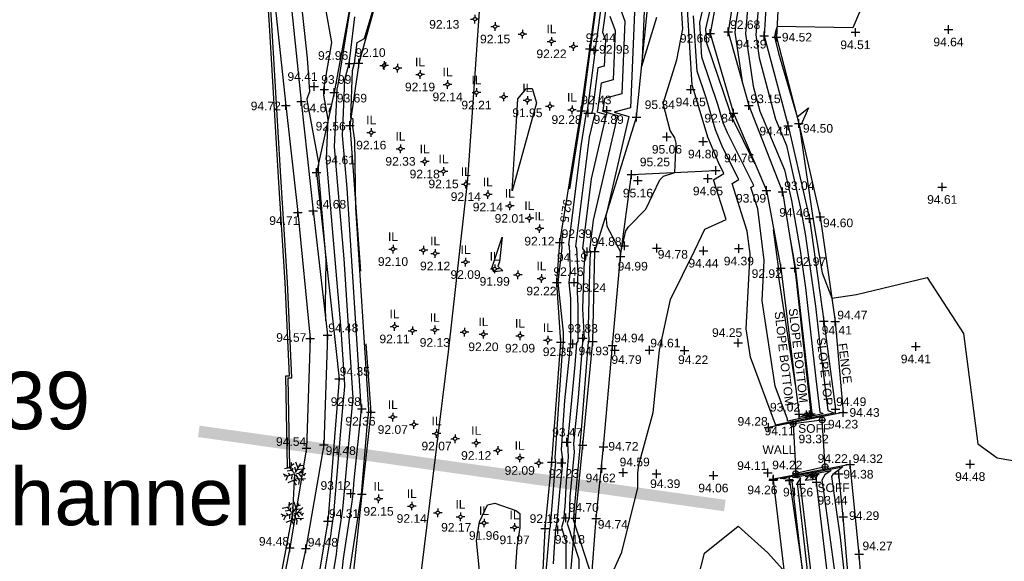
# Model space of a CAD drawing. Header units: metres. Extents: x 610185 to 614128, y 655663 to 660921.
# Tile 69 of 94: x 612848 to 612933, y 658217 to 658264. Entities that reach past the tile are written whole.
import ezdxf
from ezdxf.enums import TextEntityAlignment as Align

# ---------------------------------------------------------------- set-up
doc = ezdxf.new("R2010")
doc.units = ezdxf.units.M
doc.header["$MEASUREMENT"] = 0
doc.linetypes.add('DASHED', pattern=[19.05, 12.7, -6.35])
for name, color, linetype in [('143564.193', 7, 'Continuous'), ('3D_FENCE_ELEVATION', 7, 'Continuous'), ('3D_FENCE_LINE', 7, 'FENCELINE1'), ('3D_FENCE_SYMBOL', 7, 'Continuous'), ('CENTRE_LINE', 5, 'Continuous'), ('CONTOUR_ELEVATION', 56, 'Continuous'), ('CONTOUR_MJR', 34, 'Continuous'), ('CONTOUR_MJR_LABELS', 56, 'Continuous'), ('CONTOUR_MNR', 53, 'Continuous'), ('CONTOUR_SYMBOL', 56, 'Continuous'), ('DITCH_LINE', 34, 'Continuous'), ('DITCH_SYMBOL', 34, 'Continuous'), ('FOOTPATH_ELEVATION', 15, 'Continuous'), ('FOOTPATH_LINE', 15, 'Continuous'), ('FOOTPATH_SYMBOL', 15, 'Continuous'), ('HEDGE_LINE', 93, 'Continuous'), ('HEDGE_SYMBOL', 93, 'Continuous'), ('INVERT_LEVEL_CODE', 132, 'Continuous'), ('INVERT_LEVEL_ELEVATION', 132, 'Continuous'), ('INVERT_LEVEL_SYMBOL', 132, 'Continuous'), ('SECTION_LINE_TEXT', 7, 'Continuous'), ('SLOPE_BOTTOM_ELEVATION', 30, 'Continuous'), ('SLOPE_BOTTOM_LINE', 30, 'DASHED'), ('SLOPE_BOTTOM_SYMBOL', 30, 'Continuous'), ('SLOPE_TOP_ELEVATION', 40, 'Continuous'), ('SLOPE_TOP_LINE', 40, 'Continuous'), ('SLOPE_TOP_SYMBOL', 40, 'Continuous'), ('SOFFIT_CODE', 252, 'Continuous'), ('SOFFIT_ELEVATION', 252, 'Continuous'), ('SOFFIT_SYMBOL', 252, 'Continuous'), ('TEXTS', 7, 'Continuous'), ('TOP_OF_WALL_ELEVATION', 211, 'Continuous'), ('WALL_LINE', 7, 'Continuous'), ('WALL_TOP_LINE', 7, 'Continuous'), ('WALL_TOP_SYMBOL', 211, 'Continuous')]:
    doc.layers.add(name, color=color, linetype=linetype)
doc.styles.add('REGULAR', font='swissl.ttf')
doc.linetypes.add('FENCELINE1', pattern='A,6.35,-2.54,[133,ltypeshp.shx,S=2.54,R=0,X=-2.54,Y=0],-2.54,25.4', length=36.83)

# ---------------------------------------------------------------- blocks, each defined once
blk = doc.blocks.new('S061')
at = {"color": 0, "linetype": 'Continuous'}
for p, q in [((-0.5, 0), (0.5, 0)), ((0, -0.5), (0, 0.5))]:
    blk.add_line(p, q, dxfattribs=at)
blk = doc.blocks.new('092')
at = {"color": 0, "linetype": 'Continuous'}
for p, q in [((-0.17, 0.18), (-0.15, 0.48)), ((-0.16, 0.35), (-0.04, 0.44)), ((0.03, 0.05), (0.26, 0.43)), ((0.14, 0.24), (0.04, 0.5)), ((-0.23, 0.25), (-0.46, 0.21)), ((-0.13, 0.13), (-0.34, 0.1)), ((-0.2, -0.08), (-0.28, 0.01)), ((-0.04, 0.03), (-0.26, 0.29)), ((-0.1, 0.1), (-0.09, 0.24)), ((0.05, 0.08), (-0.01, 0.28)), ((0.06, 0), (0.37, 0.07)), ((0.1, 0.17), (0.33, 0.2)), ((0.14, 0.02), (0.28, -0.16)), ((0.2, 0.33), (0.34, 0.37)), ((0.2, 0.04), (0.43, 0.25)), ((0.28, 0.05), (0.42, -0.1)), ((0.37, -0.05), (0.47, 0.01)), ((-0.32, -0.12), (-0.5, -0.03)), ((-0.4, -0.08), (-0.46, -0.13)), ((-0.32, -0.12), (-0.4, -0.3)), ((-0.05, -0.02), (-0.32, -0.12)), ((-0.04, -0.29), (-0.31, -0.4)), ((-0.14, -0.06), (-0.15, -0.24)), ((-0.01, -0.06), (-0.05, -0.36)), ((-0.05, -0.36), (0.05, -0.5)), ((-0.03, -0.21), (0.06, -0.33)), ((0.04, -0.05), (0.18, -0.3)), ((0.09, -0.14), (0.08, -0.25)), ((0.14, -0.23), (0.46, -0.21)), ((0.18, -0.3), (0.16, -0.48)), ((0.31, -0.22), (0.36, -0.3))]:
    blk.add_line(p, q, dxfattribs=at)
blk = doc.blocks.new('S066')
at = {"color": 0, "linetype": 'Continuous'}
for p, q in [((-0.5, 0), (-0.19, 0)), ((-0.19, 0), (-0.18, 0.06)), ((-0.17, -0.08), (-0.19, 0)), ((-0.18, 0.06), (-0.16, 0.1)), ((-0.16, 0.1), (-0.13, 0.13)), ((-0.13, 0.13), (-0.1, 0.16)), ((-0.1, 0.16), (-0.06, 0.18)), ((-0.06, 0.18), (0, 0.19)), ((0, 0.5), (0, 0.19)), ((0, 0.19), (0.06, 0.18)), ((0.06, 0.18), (0.1, 0.16)), ((0.1, 0.16), (0.13, 0.13)), ((0.13, 0.13), (0.16, 0.1)), ((0.16, 0.1), (0.18, 0.06)), ((0.18, 0.06), (0.19, 0)), ((0.19, 0), (0.18, -0.04)), ((0.5, 0), (0.19, 0)), ((-0.16, -0.1), (-0.17, -0.08)), ((-0.13, -0.13), (-0.16, -0.1)), ((-0.1, -0.16), (-0.13, -0.13)), ((-0.06, -0.18), (-0.1, -0.16)), ((-0.02, -0.19), (-0.06, -0.18)), ((0, -0.19), (-0.02, -0.19)), ((0.06, -0.18), (0, -0.19)), ((0, -0.5), (0, -0.19)), ((0.1, -0.16), (0.06, -0.18)), ((0.13, -0.13), (0.1, -0.16)), ((0.16, -0.1), (0.13, -0.13)), ((0.18, -0.04), (0.16, -0.1))]:
    blk.add_line(p, q, dxfattribs=at)
blk = doc.blocks.new('042')
at = {"color": 0, "linetype": 'Continuous'}
for p, q in [((-0.5, 0), (-0.48, 0.13)), ((-0.48, -0.13), (-0.5, 0)), ((-0.5, 0), (0.5, 0)), ((-0.48, 0.13), (-0.43, 0.25)), ((-0.43, 0.25), (-0.35, 0.35)), ((-0.35, 0.35), (-0.25, 0.43)), ((-0.25, 0.43), (-0.13, 0.48)), ((-0.13, 0.48), (0, 0.5)), ((0, 0.5), (0.13, 0.48)), ((0, -0.5), (0, 0.5)), ((0.13, 0.48), (0.25, 0.43)), ((0.25, 0.43), (0.35, 0.35)), ((0.35, 0.35), (0.43, 0.25)), ((0.43, 0.25), (0.48, 0.13)), ((0.48, 0.13), (0.5, 0)), ((0.5, 0), (0.48, -0.13)), ((-0.43, -0.25), (-0.48, -0.13)), ((-0.35, -0.35), (-0.43, -0.25)), ((-0.25, -0.43), (-0.35, -0.35)), ((-0.13, -0.48), (-0.25, -0.43)), ((0, -0.5), (-0.13, -0.48)), ((0.13, -0.48), (0, -0.5)), ((0.25, -0.43), (0.13, -0.48)), ((0.35, -0.35), (0.25, -0.43)), ((0.43, -0.25), (0.35, -0.35)), ((0.48, -0.13), (0.43, -0.25))]:
    blk.add_line(p, q, dxfattribs=at)
blk = doc.blocks.new('065')
at = {"color": 0, "linetype": 'Continuous'}
for p, q in [((-0.5, 0), (0.5, 0)), ((-0.35, -0.35), (0.35, 0.35)), ((-0.35, 0.35), (0.35, -0.35)), ((0, -0.5), (0, 0.5))]:
    blk.add_line(p, q, dxfattribs=at)

msp = doc.modelspace()

# ---------------------------------------------------------------- linework, layer by layer
at = {"layer": '143564.193'}
msp.add_lwpolyline([(612908.775, 658221.588, 1, 1, 0), (612863.095, 658228.038, 0, 0, 0)], format="xyseb", dxfattribs=at)
at = {"layer": '3D_FENCE_LINE'}
msp.add_line((612896.744, 658209.681, 94.655), (612897.607, 658220.462, 94.741), dxfattribs=at)
for points in [[(612922.492, 658294.784, 94.855), (612917.874, 658285.792, 94.575), (612913.821, 658273.244, 94.281), (612913.263, 658262.296, 94.52), (612915.213, 658254.8, 94.498), (612917.053, 658246.679, 94.6), (612918.358, 658237.59, 94.471), (612919.045, 658229.667, 94.427), (612912.567, 658228.373, 94.283)], [(612897.607, 658220.462, 94.741), (612898.234, 658226.691, 94.715), (612899.032, 658235.491, 94.943), (612899.706, 658243.244, 94.987), (612900.683, 658250.362, 95.248), (612908.005, 658250.709, 94.764)], [(612925.821, 658158.312, 93.851), (612924.935, 658169.051, 93.977), (612923.794, 658179.086, 94.036), (612922.914, 658189.049, 93.991), (612922.186, 658198.593, 94.04), (612921.143, 658208.361, 94.078), (612920.434, 658217.369, 94.269), (612919.665, 658225.149, 94.317), (612913.01, 658223.883, 94.261), (612912.977, 658223.8, 94.171), (612914.316, 658212.625, 94.008), (612915.48, 658203.54, 94.004), (612915.515, 658203.511, 93.977), (612916.748, 658194.08, 93.913), (612917.865, 658183.803, 93.864), (612918.816, 658173.956, 93.774), (612919.803, 658164.643, 93.683)]]:
    msp.add_polyline3d(points, dxfattribs=at)
at = {"layer": 'CENTRE_LINE', "color": 1, "flags": 128}
msp.add_lwpolyline([(612870.703, 657998.032), (612865.44, 658014.101), (612862.343, 658031.001), (612861.866, 658043.856), (612862.581, 658063.137), (612864.257, 658093.239), (612867.593, 658123.47), (612874.755, 658168.622), (612879.521, 658192.188), (612884.775, 658234.939), (612886.443, 658249.935), (612887.634, 658267.074), (612888.587, 658290.878), (612893.829, 658307.065), (612900.522, 658323.375), (612904.096, 658331.944), (612906.479, 658346.941), (612906.24, 658357.652), (612901.952, 658370.031), (612885.008, 658392.348), (612860.228, 658413.771), (612839.499, 658430.91)], dxfattribs=at)
at = {"layer": 'CONTOUR_MJR'}
for points in [[(612898.033, 658268.427, 92.5), (612897.107, 658261.409, 92.5), (612897.087, 658261.27, 92.5), (612896.461, 658256.612, 92.5), (612896.37, 658255.904, 92.5), (612896.361, 658255.886, 92.5), (612895.284, 658249.12, 92.5)], [(612876.175, 658215.736, 92.5), (612877.218, 658222.545, 92.5), (612877.221, 658222.57, 92.5), (612877.725, 658228.429, 92.5), (612877.864, 658229.766, 92.5), (612877.845, 658229.903, 92.5), (612876.727, 658247.474, 92.5), (612876.657, 658253.322, 92.5), (612876.464, 658254.541, 92.5), (612876.493, 658255.139, 92.5), (612876.295, 658255.29, 92.5), (612876.443, 658259.407, 92.5), (612876.609, 658260.033, 92.5), (612876.836, 658261.818, 92.5), (612877.475, 658262.189, 92.5), (612878.658, 658266.167, 92.5)], [(612900.944, 658264.473, 95), (612900.588, 658256.16, 95), (612899.154, 658255.78, 95), (612900.436, 658255.397, 95), (612898.428, 658246.726, 95), (612898.527, 658245.858, 95), (612899.755, 658243.595, 95), (612900.183, 658245.468, 95), (612900.396, 658245.825, 95), (612901.916, 658247.358, 95), (612903.139, 658249.886, 95), (612903.439, 658250.216, 95), (612904.437, 658250.539, 95), (612904.555, 658253.08, 95), (612904.421, 658253.546, 95), (612904.031, 658254.197, 95), (612903.432, 658256.529, 95), (612904.609, 658260.331, 95), (612905.134, 658263.013, 95), (612904.991, 658265.281, 95)], [(612894.692, 658245.265, 92.5), (612894.582, 658244.401, 92.5), (612894.593, 658244.387, 92.5), (612894.61, 658243.986, 92.5), (612894.276, 658240.974, 92.5), (612894.736, 658236.667, 92.5), (612894.733, 658235.822, 92.5), (612894.731, 658235.763, 92.5), (612894.611, 658234.61, 92.5), (612894.026, 658225.722, 92.5), (612894.075, 658225.326, 92.5), (612893.97, 658224.446, 92.5), (612893.599, 658219.798, 92.5), (612893.55, 658219.545, 92.5), (612893.047, 658213.81, 92.5)]]:
    msp.add_polyline3d(points, dxfattribs=at)
at = {"layer": 'CONTOUR_MNR'}
for points in [[(612930.921, 658305.141, 93.5), (612930.923, 658305.137, 93.5), (612929.252, 658308.068, 93.5), (612925.974, 658307.537, 93.5), (612921.906, 658299.787, 93.5), (612920.55, 658297.179, 93.5), (612918.258, 658291.641, 93.5), (612916.497, 658287.924, 93.5), (612915.729, 658285.969, 93.5), (612914.002, 658279.902, 93.5), (612912.307, 658274.421, 93.5), (612911.695, 658271.717, 93.5), (612911.265, 658267.891, 93.5), (612910.753, 658264.763, 93.5), (612910.561, 658262.594, 93.5), (612911.232, 658258.041, 93.5), (612911.805, 658255.863, 93.5), (612913.956, 658250.768, 93.5), (612914.551, 658248.106, 93.5), (612915.309, 658243.754, 93.5), (612915.774, 658240.523, 93.5), (612916.671, 658232.589, 93.5), (612917.021, 658229.705, 93.5), (612917.293, 658229.598, 93.5)], [(612923.269, 658271.104, 94.5), (612919.886, 658263.1, 94.5), (612913.311, 658263.22, 94.5), (612913.178, 658262.776, 94.5), (612913.094, 658262.313, 94.5), (612913.448, 658260.893, 94.5), (612915.062, 658255.382, 94.5), (612916.047, 658256.145, 94.5), (612915.395, 658254.719, 94.5), (612915.244, 658254.664, 94.5), (612916.405, 658246.585, 94.5), (612917.223, 658241.812, 94.5), (612918.069, 658239.606, 94.5), (612920.218, 658239.924, 94.5), (612926.36, 658241.417, 94.5), (612929.491, 658236.553, 94.5), (612930.75, 658226.96, 94.5), (612932.429, 658225.746, 94.5), (612940.036, 658224.431, 94.5)], [(612911.391, 658251.301, 93), (612909.402, 658255.28, 93), (612909.312, 658255.495, 93), (612909.199, 658255.882, 93), (612907.203, 658261.787, 93), (612907.126, 658263.011, 93), (612908.553, 658269.15, 93)], [(612917.293, 658229.598, 93.5), (612917.302, 658229.567, 93.5), (612914.204, 658228.929, 93.5), (612914.216, 658229.09, 93.5), (612913.156, 658231.96, 93.5), (612912.011, 658239.383, 93.5), (612912.196, 658242.899, 93.5), (612911.627, 658247.363, 93.5), (612911.042, 658249.236, 93.5), (612911.303, 658249.39, 93.5), (612909.006, 658253.985, 93.5), (612908.637, 658254.863, 93.5), (612908.174, 658256.447, 93.5), (612906.782, 658260.564, 93.5), (612906.592, 658263.578, 93.5), (612907.689, 658268.298, 93.5)], [(612910.546, 658268.549, 93), (612909.727, 658263.54, 93), (612909.652, 658262.7, 93), (612910.279, 658258.454, 93), (612910.279, 658258.451, 93)], [(612898.407, 658267.905, 93), (612897.69, 658262.472, 93), (612897.524, 658261.353, 93), (612897.555, 658261.271, 93), (612897.543, 658260.989, 93), (612897.475, 658260.972, 93), (612896.822, 658255.907, 93), (612896.746, 658255.757, 93), (612896.281, 658252.837, 93), (612895.19, 658244.246, 93), (612895.25, 658244.168, 93), (612895.343, 658241.967, 93), (612895.234, 658240.982, 93), (612895.384, 658239.574, 93), (612895.371, 658235.935, 93), (612895.361, 658235.681, 93), (612894.846, 658230.715, 93), (612894.564, 658226.427, 93), (612894.665, 658225.608, 93), (612894.68, 658225.377, 93), (612894.647, 658225.028, 93), (612894.631, 658224.662, 93), (612894.403, 658222.744, 93), (612894.193, 658220.111, 93), (612894.074, 658219.496, 93), (612893.942, 658217.988, 93), (612893.863, 658216.521, 93)], [(612898.78, 658267.382, 93.5), (612898.272, 658263.536, 93.5), (612898.155, 658262.743, 93.5), (612898.402, 658262.071, 93.5), (612898.304, 658259.782, 93.5), (612897.755, 658259.637, 93.5), (612897.275, 658255.911, 93.5), (612897.189, 658255.74, 93.5), (612897.481, 658255.653, 93.5), (612897.006, 658253.602, 93.5), (612895.798, 658244.09, 93.5), (612895.907, 658243.949, 93.5), (612896.002, 658241.708, 93.5), (612895.978, 658241.407, 93.5), (612895.947, 658240.203, 93.5), (612896.02, 658238.876, 93.5), (612896.01, 658236.049, 93.5), (612896.003, 658235.886, 93.5), (612895.904, 658235.69, 93.5), (612895.756, 658233.805, 93.5), (612895.102, 658227.078, 93.5), (612895.184, 658225.798, 93.5), (612894.987, 658223.694, 93.5), (612894.889, 658221.491, 93.5), (612894.836, 658221.041, 93.5), (612894.787, 658220.424, 93.5), (612894.74, 658220.184, 93.5), (612894.588, 658219.695, 93.5), (612894.981, 658218.475, 93.5), (612894.982, 658213.69, 93.5)], [(612874.116, 658237.639, 94.5), (612874.117, 658237.64, 94.5), (612874.092, 658238.905, 94.5), (612874.15, 658242.951, 94.5), (612873.479, 658250.764, 94.5), (612873.507, 658251.384, 94.5), (612872.493, 658256.835, 94.5), (612872.495, 658256.961, 94.5), (612872.73, 658257.563, 94.5), (612872.522, 658260.456, 94.5), (612871.84, 658266.895, 94.5)], [(612873.972, 658210.836, 93.5), (612875.055, 658217.357, 93.5), (612875.137, 658218.221, 93.5), (612875.604, 658221.269, 93.5), (612875.671, 658221.872, 93.5), (612875.992, 658225.693, 93.5), (612876.508, 658230.982, 93.5), (612876.456, 658231.367, 93.5), (612875.714, 658243.021, 93.5), (612874.878, 658252.751, 93.5), (612875.071, 658257.023, 93.5), (612875.099, 658257.801, 93.5), (612875.192, 658258.154, 93.5), (612876.466, 658266.177, 93.5)], [(612899.416, 658265.523, 94.5), (612900.097, 658263.673, 94.5), (612899.827, 658257.367, 94.5), (612898.315, 658256.967, 94.5), (612898.179, 658255.918, 94.5), (612898.155, 658255.87, 94.5), (612899.451, 658255.482, 94.5), (612897.346, 658246.393, 94.5), (612897.014, 658243.779, 94.5), (612897.111, 658243.653, 94.5), (612897.063, 658243.041, 94.5), (612896.911, 658237.157, 94.5), (612896.976, 658235.961, 94.5), (612896.898, 658235.807, 94.5), (612896.301, 658228.177, 94.5), (612896.176, 658226.887, 94.5), (612896.192, 658226.642, 94.5), (612895.668, 658221.026, 94.5), (612895.645, 658220.506, 94.5), (612895.603, 658220.37, 94.5), (612897.22, 658215.356, 94.5)], [(612911.779, 658265.986, 94), (612911.469, 658262.488, 94), (612911.764, 658260.489, 94), (612913.165, 658255.163, 94), (612914.134, 658252.869, 94), (612915.38, 658247.293, 94), (612915.743, 658245.21, 94), (612916.647, 658238.929, 94), (612917.053, 658235.338, 94), (612917.719, 658229.839, 94), (612918.237, 658229.635, 94), (612918.242, 658229.621, 94), (612913.159, 658228.574, 94), (612913.164, 658228.632, 94), (612911.001, 658234.488, 94), (612910.622, 658236.948, 94), (612910.964, 658243.47, 94), (612910.714, 658245.436, 94), (612909.422, 658249.572, 94), (612909.999, 658249.911, 94), (612908.611, 658252.689, 94), (612907.963, 658254.231, 94), (612907.149, 658257.011, 94), (612906.361, 658259.342, 94), (612906.059, 658264.146, 94)], [(612872.652, 658207.48, 94), (612874.587, 658219.133, 94), (612874.618, 658219.463, 94), (612874.797, 658220.631, 94), (612874.823, 658220.862, 94), (612875.571, 658229.772, 94), (612875.782, 658231.941, 94), (612875.761, 658232.099, 94), (612875.457, 658236.877, 94), (612874.179, 658251.757, 94), (612874.331, 658255.15, 94), (612873.942, 658257.244, 94), (612873.952, 658257.732, 94), (612873.964, 658257.763, 94), (612874.652, 658261.836, 94), (612874.1, 658264.91, 94)], [(612898.707, 658215.052, 94.5), (612899.822, 658217.524, 94.5), (612901.22, 658223.135, 94.5), (612901.224, 658224.411, 94.5), (612901.3, 658225.133, 94.5), (612902.544, 658229.677, 94.5), (612903.096, 658235.094, 94.5), (612904.07, 658239.501, 94.5), (612906.163, 658243.777, 94.5), (612907.039, 658245.61, 94.5), (612908.887, 658246.435, 94.5), (612907.802, 658249.908, 94.5), (612908.695, 658250.433, 94.5), (612908.215, 658251.393, 94.5), (612907.288, 658253.599, 94.5), (612906.124, 658257.576, 94.5), (612905.941, 658258.119, 94.5), (612905.525, 658264.714, 94.5)], [(612901.792, 658265.274, 95.5), (612901.556, 658259.769, 95.5), (612902.879, 658264.045, 95.5)], [(612875.523, 658215.582, 93), (612875.656, 658216.979, 93), (612876.411, 658221.907, 93), (612876.49, 658222.619, 93), (612876.591, 658223.788, 93), (612877.142, 658229.084, 93), (612877.234, 658230.023, 93), (612877.151, 658230.635, 93), (612875.971, 658249.164, 93), (612875.578, 658253.745, 93), (612875.668, 658255.756, 93), (612875.771, 658258.604, 93), (612876.114, 658259.895, 93), (612876.198, 658260.427, 93), (612876.657, 658264.05, 93)], [(612898.786, 658264.133, 94), (612899.25, 658262.872, 94), (612899.065, 658258.575, 94), (612898.035, 658258.302, 94), (612897.727, 658255.914, 94), (612897.672, 658255.805, 94), (612898.466, 658255.567, 94), (612897.176, 658249.997, 94), (612896.406, 658243.935, 94), (612896.564, 658243.729, 94), (612896.59, 658243.112, 94), (612896.521, 658242.224, 94), (612896.429, 658238.68, 94), (612896.571, 658236.084, 94), (612896.401, 658235.748, 94), (612896.029, 658230.991, 94), (612895.639, 658226.983, 94), (612895.688, 658226.22, 94), (612895.328, 658222.36, 94), (612895.246, 658220.515, 94), (612895.095, 658220.033, 94), (612896.101, 658216.915, 94), (612896.101, 658214.328, 94)], [(612879.132, 658259.555, 92), (612879.141, 658259.756, 92), (612879.023, 658259.846, 92), (612879.173, 658259.971, 92), (612879.203, 658260, 92), (612879.324, 658260.082, 92), (612879.256, 658259.816, 92), (612879.132, 658259.555, 92)], [(612890.319, 658248.942, 92), (612890.668, 658254.514, 92), (612890.791, 658256.925, 92), (612891.553, 658257.821, 92), (612892.052, 658257.84, 92), (612892.41, 658256.601, 92), (612890.319, 658248.942, 92)], [(612911.391, 658251.301, 93), (612911.391, 658251.301, 93)], [(612914.93, 658231.896, 93), (612913.4, 658241.818, 93), (612913.427, 658242.327, 93), (612913.014, 658245.562, 93)], [(612889.073, 658242.407, 92), (612889.495, 658241.974, 92), (612888.747, 658241.904, 92), (612888.68, 658241.923, 92), (612888.554, 658242.208, 92), (612889.448, 658244.904, 92), (612889.219, 658242.779, 92), (612889.073, 658242.407, 92)], [(612914.42, 658244.913, 93), (612914.42, 658244.912, 93), (612914.875, 658242.299, 93), (612914.901, 658242.118, 93), (612916.29, 658229.84, 93), (612916.322, 658229.571, 93), (612916.348, 658229.561, 93)], [(612916.348, 658229.561, 93), (612916.362, 658229.513, 93), (612915.249, 658229.284, 93), (612915.266, 658229.527, 93)], [(612915.54, 658215.742, 94), (612914.622, 658223.682, 94), (612914.715, 658223.823, 94), (612913.579, 658223.93, 94), (612919.019, 658224.955, 94), (612918.152, 658224.297, 94), (612918.04, 658224.103, 94), (612918.425, 658221.427, 94), (612918.783, 658218.803, 94), (612919.486, 658212.502, 94)], [(612916.288, 658212.87, 93.5), (612915.611, 658219.02, 93.5), (612915.088, 658223.54, 93.5), (612915.363, 658223.956, 93.5), (612914.666, 658224.022, 93.5), (612918, 658224.649, 93.5), (612917.469, 658224.246, 93.5), (612917.209, 658223.798, 93.5), (612917.347, 658222.833, 93.5), (612918.33, 658215.648, 93.5)], [(612916.981, 658224.344, 93), (612916.786, 658224.196, 93), (612916.589, 658223.857, 93), (612915.794, 658223.763, 93), (612916.01, 658224.089, 93), (612915.753, 658224.113, 93), (612916.981, 658224.344, 93)], [(612890.804, 658207.766, 92), (612889.543, 658202.917, 92), (612889.656, 658206.905, 92), (612889.732, 658208.015, 92), (612889.184, 658211.596, 92), (612887.693, 658213.622, 92), (612888.083, 658214.699, 92), (612887.606, 658214.494, 92), (612887.202, 658218.533, 92), (612887.465, 658220.173, 92), (612888.163, 658221.646, 92), (612888.814, 658221.803, 92), (612890.626, 658221.153, 92), (612890.971, 658220.901, 92), (612890.965, 658219.674, 92), (612890.714, 658217.981, 92), (612890.391, 658213.203, 92), (612890.426, 658209.639, 92), (612890.804, 658207.766, 92)], [(612906.455, 658215.302, 94), (612907.006, 658217.442, 94), (612909.922, 658219.786, 94), (612912.513, 658217.478, 94), (612913.77, 658216.073, 94)]]:
    msp.add_polyline3d(points, dxfattribs=at)
at = {"layer": 'DITCH_LINE'}
for points in [[(612922.773, 658164.986, 93.162), (612921.772, 658174.276, 93.296), (612920.984, 658184.002, 93.122), (612919.942, 658194.035, 93.063), (612918.804, 658203.911, 93.059), (612917.976, 658213.191, 93.111), (612916.74, 658223.626, 93.218)], [(612921.38, 658164.844, 93.162), (612920.378, 658174.144, 93.296), (612919.59, 658183.874, 93.122), (612918.55, 658193.882, 93.063), (612917.411, 658203.769, 93.059), (612916.583, 658213.046, 93.111), (612915.35, 658223.461, 93.218)]]:
    msp.add_polyline3d(points, dxfattribs=at)
at = {"layer": 'FOOTPATH_LINE'}
for points in [[(612869.497, 658267.169, 94.806), (612870.645, 658256.356, 94.724), (612871.706, 658247.055, 94.714), (612872.761, 658236.096, 94.57), (612872.444, 658226.568, 94.542), (612870.986, 658217.921, 94.483), (612868.891, 658207.169, 94.501), (612865.122, 658191.695, 94.358), (612862.958, 658179.811, 94.356), (612858.562, 658161.794, 94.397), (612855.65, 658144.135, 94.355), (612854.035, 658125.246, 94.373), (612853.668, 658112.241, 94.536), (612853.56, 658096.507, 94.633), (612853.632, 658085.628, 94.609), (612851.912, 658065.031, 94.435), (612851.251, 658055.337, 94.495), (612851.009, 658042.636, 94.415), (612852.673, 658027.98, 94.426), (612854.923, 658014.287, 94.453), (612857.191, 658004.374, 94.468), (612862.12, 657988.731, 94.291)], [(612870.884, 658267.36, 94.747), (612871.988, 658256.694, 94.674), (612873.036, 658247.199, 94.685), (612874.258, 658236.389, 94.476), (612873.953, 658226.871, 94.476), (612872.391, 658217.842, 94.482), (612870.019, 658206.856, 94.472), (612866.679, 658191.669, 94.334), (612864.299, 658179.624, 94.355), (612860.127, 658161.605, 94.405), (612857.067, 658143.991, 94.278), (612855.399, 658125.297, 94.37), (612855.024, 658112.294, 94.492), (612854.911, 658096.709, 94.578), (612854.858, 658085.677, 94.534), (612853.317, 658065.123, 94.413), (612852.521, 658055.254, 94.401), (612852.335, 658042.91, 94.367), (612854.006, 658028.34, 94.403), (612856.334, 658014.889, 94.468), (612858.61, 658004.571, 94.477), (612863.274, 657989.468, 94.268)]]:
    msp.add_polyline3d(points, dxfattribs=at)
at = {"layer": 'HEDGE_LINE'}
msp.add_polyline3d([(612862.589, 657986.34, 94.302), (612859.398, 657995.716, 94.441), (612856.272, 658006.951, 94.541), (612853.858, 658019.203, 94.563), (612851.316, 658035.263, 94.498), (612849.996, 658048.722, 94.952), (612851.84, 658066.967, 94.509), (612852.691, 658073.706, 94.409), (612852.312, 658103.753, 95.07), (612853.014, 658116.883, 95.065), (612853.804, 658133.212, 94.693), (612856.372, 658153.382, 94.488), (612860.281, 658171.583, 94.535), (612863.365, 658183.579, 94.52), (612868.405, 658205.708, 94.498), (612871.259, 658220.91, 94.57), (612871.444, 658224.369, 94.71)], dxfattribs=at)
at = {"layer": 'SLOPE_BOTTOM_LINE'}
for points in [[(612901.652, 658333.368, 92.496), (612900.275, 658329.061, 92.605), (612896.566, 658318.208, 92.522), (612893.729, 658312.403, 92.504), (612891.974, 658306.471, 92.543), (612889.828, 658299.044, 92.503), (612888.19, 658292.132, 92.49), (612886.019, 658286.581, 92.379), (612883.731, 658281.656, 92.251), (612881.062, 658275.619, 92.302), (612878.703, 658266.151, 92.356), (612876.977, 658260.045, 92.103), (612876.2, 658254.63, 92.555), (612878.035, 658229.702, 92.363), (612877.247, 658222.569, 92.481), (612876.443, 658215.095, 92.242), (612876.265, 658210.135, 92.367), (612875.17, 658201.889, 92.264), (612874.852, 658194.919, 92.414), (612873.824, 658186.26, 92.334), (612872.717, 658178.221, 92.395), (612872.37, 658172.504, 92.478), (612870.483, 658173.711, 92.264), (612867.878, 658175.41, 92.644)], [(612925.01, 658311.369, 92.747), (612917.63, 658298.706, 92.809), (612914.054, 658289.713, 92.814), (612912.575, 658285.777, 92.899), (612909.995, 658275.894, 92.91), (612908.737, 658269.333, 92.893), (612907.491, 658262.623, 92.658), (612909.53, 658255.7, 92.838), (612912.382, 658248.959, 93.086), (612913.635, 658242.231, 92.915), (612915.226, 658229.53, 93.019)], [(612926.115, 658310.301, 92.805), (612919.699, 658298.376, 92.723), (612915.761, 658289.329, 92.611), (612914.454, 658285.774, 92.674), (612911.563, 658275.349, 92.725), (612910.026, 658269.026, 92.638), (612909.078, 658262.768, 92.684), (612910.864, 658256.349, 93.154), (612913.794, 658248.849, 93.043), (612914.849, 658242.213, 92.97), (612916.25, 658229.557, 92.948)], [(612884.164, 658160.692, 92.267), (612885.542, 658168.065, 92.192), (612887.109, 658175.074, 92.363), (612888.736, 658183.751, 92.256), (612890.651, 658191.803, 92.333), (612892.007, 658199.096, 92.418), (612892.619, 658207.632, 92.438), (612892.842, 658212.856, 92.386), (612893.182, 658219.58, 92.15), (612893.74, 658225.348, 92.235), (612894.54, 658235.788, 92.349), (612894.195, 658240.974, 92.458), (612894.446, 658244.437, 92.388), (612896.309, 658255.904, 92.433), (612897.039, 658261.285, 92.442), (612898.026, 658268.437, 92.491)]]:
    msp.add_polyline3d(points, dxfattribs=at)
at = {"layer": 'SLOPE_TOP_LINE'}
msp.add_line((612894.879, 658209.639, 94.629), (612895.801, 658220.503, 94.696), dxfattribs=at)
for points in [[(612895.801, 658220.503, 94.696), (612896.43, 658226.843, 94.737), (612897.322, 658235.857, 94.927), (612897.474, 658243.662, 94.879), (612901.105, 658255.339, 95.34), (612902.149, 658265.613, 95.711), (612902.542, 658274.491, 95.607), (612905.093, 658283.754, 95.484), (612907.587, 658292.755, 95.613), (612910.22, 658301.977, 95.706), (612915.652, 658313.409, 95.565), (612918.007, 658324.904, 95.11), (612918.945, 658330.924, 95.21), (612919.314, 658337.528, 95.014)], [(612950.778, 658267.111, 95.097), (612950.471, 658265.953, 95.027), (612945.142, 658263.209, 94.786), (612943.635, 658266.49, 95.887), (612941.574, 658271.92, 95.927), (612938.567, 658280.996, 95.846), (612933.329, 658292.138, 95.877), (612929.783, 658295.162, 95.788), (612927.502, 658298.81, 95.954), (612925.703, 658302.218, 94.837), (612922.012, 658295.12, 94.837), (612917.388, 658286.225, 94.576), (612912.907, 658273.672, 94.126), (612912.459, 658266.796, 94.331), (612912.18, 658262.405, 94.391), (612914.278, 658254.59, 94.409), (612916.141, 658246.547, 94.459), (612917.368, 658237.611, 94.413), (612918.398, 658229.97, 94.486)], [(612876.473, 658266.348, 93.515), (612874.845, 658257.5, 93.688), (612873.322, 658250.542, 94.612), (612875.278, 658232.608, 94.347), (612874.295, 658220.235, 94.311), (612871.813, 658205.346, 94.318), (612866.903, 658182.35, 94.165), (612866.593, 658177.099, 94.166), (612865.227, 658173.073, 94.037), (612863.924, 658169.523, 94.178), (612860.443, 658152.812, 94.147), (612858.268, 658132.377, 94.041), (612856.953, 658116.867, 94.353), (612856.446, 658099.548, 94.54), (612856.363, 658089.09, 94.412), (612855.12, 658066.487, 94.253), (612853.564, 658048.961, 94.296), (612854.512, 658035.01, 94.238), (612856.991, 658020.03, 94.333), (612858.865, 658007.336, 94.381), (612862.868, 657997.008, 94.185)], [(612914.38, 658223.755, 94.258), (612915.982, 658212.688, 93.901), (612916.644, 658203.731, 93.88), (612916.418, 658203.557, 93.931), (612917.717, 658193.933, 93.735), (612918.82, 658183.78, 93.854), (612919.89, 658174.2, 93.851), (612920.655, 658164.688, 93.747), (612921.605, 658155.471, 93.604), (612921.977, 658145.683, 93.612), (612923.135, 658130.372, 93.631), (612924.185, 658118.696, 93.604), (612925.321, 658109.1, 93.503), (612926.182, 658098.466, 93.539), (612928.281, 658078.232, 93.429), (612929.365, 658068.637, 93.521), (612931.627, 658047.256, 93.652), (612932.792, 658035.731, 93.569), (612933.685, 658026.831, 93.7), (612934.577, 658016.581, 93.688), (612936.355, 657996.733, 93.545)], [(612924.913, 658158.483, 93.696), (612924.052, 658167.395, 93.885), (612923.589, 658176.739, 93.999), (612922.56, 658185.517, 93.946), (612921.633, 658194.74, 93.9), (612920.773, 658203.173, 94.097), (612919.751, 658212.381, 94.157), (612919.044, 658220.618, 94.287), (612918.671, 658224.336, 94.379)]]:
    msp.add_polyline3d(points, dxfattribs=at)
at = {"layer": 'WALL_LINE'}
for points in [[(612870.99, 658224.897, 94.781), (612870.853, 658232.682, 94.773), (612871.173, 658232.683, 94.801), (612870.782, 658240.997, 94.799), (612870.226, 658250.147, 94.853), (612869.437, 658263.363, 94.853), (612868.574, 658276.262, 94.829), (612868.03, 658288.73, 94.812), (612868.127, 658296.484, 94.761), (612868.391, 658303.287, 94.762), (612870.371, 658307.536, 94.755), (612870.123, 658307.806, 94.795), (612869.021, 658307.692, 94.837), (612867.825, 658307.617, 95.487)], [(612870.79, 658224.893, 94.781), (612870.648, 658232.864, 94.773), (612870.964, 658232.871, 94.801), (612870.582, 658240.987, 94.799), (612870.027, 658250.135, 94.853), (612869.237, 658263.351, 94.853), (612868.375, 658276.251, 94.829), (612867.83, 658288.727, 94.812), (612867.927, 658296.489, 94.761), (612868.193, 658303.335, 94.762), (612870.133, 658307.499, 94.755), (612870.043, 658307.597, 94.795), (612869.038, 658307.492, 94.837), (612867.838, 658307.417, 95.487)]]:
    msp.add_polyline3d(points, dxfattribs=at)
at = {"layer": 'WALL_TOP_LINE'}
for p, q in [((612917.23, 658229.023, 94.226), (612914.709, 658228.683, 94.107)), ((612914.709, 658228.683, 94.107), (612914.936, 658224.36, 94.222)), ((612917.486, 658224.964, 94.222), (612917.23, 658229.023, 94.226)), ((612917.486, 658224.964, 94.222), (612914.936, 658224.36, 94.222))]:
    msp.add_line(p, q, dxfattribs=at)

# ---------------------------------------------------------------- block references
at = {"layer": '3D_FENCE_SYMBOL', "xscale": 0.75, "yscale": 0.75, "zscale": 0.75}
for p in [(612913.263, 658262.296, 94.52), (612915.213, 658254.8, 94.498), (612908.005, 658250.709, 94.764), (612900.683, 658250.362, 95.248), (612917.053, 658246.679, 94.6), (612899.706, 658243.244, 94.987), (612918.358, 658237.59, 94.471), (612899.032, 658235.491, 94.943), (612919.045, 658229.667, 94.427), (612912.567, 658228.373, 94.283), (612898.234, 658226.691, 94.715), (612919.665, 658225.149, 94.317), (612912.977, 658223.8, 94.171), (612913.01, 658223.883, 94.261), (612897.607, 658220.462, 94.741), (612920.434, 658217.369, 94.269)]:
    msp.add_blockref('S061', p, dxfattribs=at)
at = {"layer": 'CONTOUR_SYMBOL', "xscale": 0.75, "yscale": 0.75, "zscale": 0.75}
for p in [(612920.115, 658262.716, 94.508), (612928.197, 658262.96, 94.643), (612897.436, 658261.159, 92.93), (612876.179, 658260.019, 92.965), (612873.104, 658258.002, 94.412), (612873.995, 658257.755, 93.985), (612905.812, 658257.748, 94.652), (612896.907, 658255.703, 93.209), (612898.534, 658255.921, 94.892), (612903.748, 658253.635, 95.055), (612906.885, 658253.222, 94.798), (612901.231, 658249.829, 95.159), (612907.311, 658250.011, 94.651), (612927.658, 658249.273, 94.615), (612900.049, 658244.162, 94.934), (612902.86, 658243.953, 94.78), (612906.923, 658243.737, 94.436), (612909.995, 658243.92, 94.393), (612896.813, 658243.647, 94.19), (612895.699, 658240.987, 93.243), (612896.437, 658236.125, 93.835), (612895.577, 658235.653, 93.172), (612909.933, 658235.742, 94.248), (612925.367, 658235.415, 94.412), (612899.228, 658235.102, 94.793), (612902.229, 658235.103, 94.611), (612905.274, 658235.072, 94.221), (612877.258, 658229.99, 92.983), (612895.065, 658227.085, 93.466), (612894.579, 658225.293, 92.901), (612930.088, 658225.192, 94.482), (612898.098, 658224.808, 94.624), (612899.947, 658224.464, 94.585), (612902.853, 658224.344, 94.391), (612907.78, 658224.198, 94.064), (612912.505, 658224.444, 94.109), (612876.307, 658222.631, 93.125), (612894.968, 658220.521, 93.653), (612894.261, 658219.479, 93.178)]:
    msp.add_blockref('S061', p, dxfattribs=at)
at = {"layer": 'DITCH_SYMBOL', "xscale": 0.75, "yscale": 0.75, "zscale": 0.75}
for p in [(612915.35, 658223.461, 93.218), (612916.74, 658223.626, 93.218)]:
    msp.add_blockref('S061', p, dxfattribs=at)
at = {"layer": 'FOOTPATH_SYMBOL', "xscale": 0.75, "yscale": 0.75, "zscale": 0.75}
for p in [(612871.988, 658256.694, 94.674), (612870.645, 658256.356, 94.724), (612873.036, 658247.199, 94.685), (612871.706, 658247.055, 94.714), (612872.761, 658236.096, 94.57), (612874.258, 658236.389, 94.476), (612873.953, 658226.871, 94.476), (612872.444, 658226.568, 94.542), (612870.986, 658217.921, 94.483), (612872.391, 658217.842, 94.482)]:
    msp.add_blockref('S061', p, dxfattribs=at)
at = {"layer": 'HEDGE_SYMBOL', "xscale": 2, "yscale": 2, "zscale": 2}
for p in [(612871.444, 658224.369, 94.71), (612871.259, 658220.91, 94.57)]:
    msp.add_blockref('092', p, dxfattribs=at)
at = {"layer": 'INVERT_LEVEL_SYMBOL', "xscale": 0.75, "yscale": 0.75, "zscale": 0.75}
for p in [(612887.075, 658263.869, 92.09), (612888.827, 658263.216, 92.145), (612891.198, 658262.562, 92.254), (612893.724, 658261.931, 92.215), (612895.629, 658261.475, 92.328), (612879.184, 658259.831, 91.992), (612880.34, 658259.598, 92.122), (612882.304, 658259.052, 92.188), (612884.701, 658258.19, 92.136), (612887.208, 658257.478, 92.214), (612889.569, 658257.098, 92.079), (612891.629, 658256.806, 91.946), (612893.583, 658256.293, 92.082), (612895.504, 658255.977, 92.279), (612878.071, 658253.999, 92.164), (612880.607, 658252.589, 92.326), (612882.711, 658251.485, 92.177), (612884.347, 658250.627, 92.147), (612886.281, 658249.517, 92.144), (612888.194, 658248.617, 92.14), (612890.099, 658247.627, 92.009), (612891.802, 658246.557, 92.055), (612892.674, 658245.652, 92.117), (612879.958, 658243.88, 92.101), (612882.596, 658243.778, 92.117), (612883.616, 658243.492, 92.121), (612886.259, 658242.748, 92.089), (612888.79, 658242.153, 91.991), (612890.797, 658241.645, 92.017), (612892.849, 658241.316, 92.22), (612880.091, 658237.156, 92.107), (612881.65, 658236.787, 92.159), (612883.589, 658236.847, 92.133), (612886.155, 658236.662, 92.211), (612887.811, 658236.47, 92.201), (612890.988, 658236.351, 92.086), (612893.413, 658235.962, 92.171), (612879.938, 658229.279, 92.069), (612915.834, 658229.484, 92.719), (612881.78, 658228.635, 92.141), (612883.742, 658227.845, 92.073), (612885.352, 658227.398, 92.065), (612887.184, 658227.025, 92.125), (612889.061, 658226.374, 92.125), (612890.963, 658225.721, 92.094), (612892.613, 658225.281, 92.109), (612916.387, 658224.167, 92.708), (612878.702, 658222.167, 92.153), (612881.587, 658221.548, 92.14), (612883.847, 658220.964, 92.061), (612885.82, 658220.598, 92.173), (612887.863, 658220.071, 91.958), (612890.518, 658219.694, 91.97)]:
    msp.add_blockref('S066', p, dxfattribs=at)
at = {"layer": 'SLOPE_BOTTOM_SYMBOL', "xscale": 0.75, "yscale": 0.75, "zscale": 0.75}
for p in [(612907.491, 658262.623, 92.658), (612909.078, 658262.768, 92.684), (612897.039, 658261.285, 92.442), (612876.977, 658260.045, 92.103), (612896.309, 658255.904, 92.433), (612909.53, 658255.7, 92.838), (612910.864, 658256.349, 93.154), (612876.2, 658254.63, 92.555), (612912.382, 658248.959, 93.086), (612913.794, 658248.849, 93.043), (612894.446, 658244.437, 92.388), (612913.635, 658242.231, 92.915), (612914.849, 658242.213, 92.97), (612894.195, 658240.974, 92.458), (612894.54, 658235.788, 92.349), (612878.035, 658229.702, 92.363), (612915.226, 658229.53, 93.019), (612916.25, 658229.557, 92.948), (612893.74, 658225.348, 92.235), (612877.247, 658222.569, 92.481), (612893.182, 658219.58, 92.15)]:
    msp.add_blockref('S061', p, dxfattribs=at)
at = {"layer": 'SLOPE_TOP_SYMBOL', "xscale": 0.75, "yscale": 0.75, "zscale": 0.75}
for p in [(612912.18, 658262.405, 94.391), (612874.845, 658257.5, 93.688), (612901.105, 658255.339, 95.34), (612914.278, 658254.59, 94.409), (612873.322, 658250.542, 94.612), (612916.141, 658246.547, 94.459), (612897.474, 658243.662, 94.879), (612917.368, 658237.611, 94.413), (612897.322, 658235.857, 94.927), (612875.278, 658232.608, 94.347), (612918.398, 658229.97, 94.486), (612896.43, 658226.843, 94.737), (612918.671, 658224.336, 94.379), (612914.38, 658223.755, 94.258), (612919.044, 658220.618, 94.287), (612874.295, 658220.235, 94.311), (612895.801, 658220.503, 94.696)]:
    msp.add_blockref('S061', p, dxfattribs=at)
at = {"layer": 'SOFFIT_SYMBOL', "xscale": 0.75, "yscale": 0.75, "zscale": 0.75}
for p in [(612916.117, 658229.48, 93.318), (612916.442, 658224.226, 93.435)]:
    msp.add_blockref('065', p, dxfattribs=at)
at = {"layer": 'WALL_TOP_SYMBOL', "xscale": 0.5, "yscale": 0.5, "zscale": 0.5}
for p in [(612914.709, 658228.683, 94.107), (612917.23, 658229.023, 94.226), (612914.936, 658224.36, 94.222), (612917.486, 658224.964, 94.222)]:
    msp.add_blockref('042', p, dxfattribs=at)

# ---------------------------------------------------------------- texts
at = {"layer": '3D_FENCE_ELEVATION', "style": 'REGULAR'}
for s, p in [('94.52', (612913.728, 658261.919, 94.52)), ('94.50', (612915.554, 658253.994, 94.498)), ('95.25', (612901.393, 658251.072, 95.248)), ('94.76', (612908.715, 658251.419, 94.764)), ('94.60', (612917.297, 658245.781, 94.6)), ('94.99', (612899.465, 658242.015, 94.987)), ('94.47', (612918.54, 658237.772, 94.471)), ('94.94', (612899.16, 658235.775, 94.943)), ('94.43', (612919.597, 658229.302, 94.427)), ('94.28', (612909.879, 658228.528, 94.283)), ('94.72', (612898.654, 658226.36, 94.715)), ('94.32', (612919.883, 658225.287, 94.317)), ('94.26', (612910.728, 658222.574, 94.261)), ('94.74', (612897.741, 658219.578, 94.741)), ('94.27', (612920.728, 658217.705, 94.269))]:
    msp.add_text(s, height=0.75, dxfattribs=at).set_placement(p)
at = {"layer": 'CONTOUR_ELEVATION', "style": 'REGULAR'}
for s, p in [('94.64', (612928.197, 658262.25, 94.643)), ('92.93', (612899.166, 658261.607, 92.93)), ('94.51', (612920.115, 658262.006, 94.508)), ('92.96', (612874.759, 658261.076, 92.965)), ('94.41', (612872.103, 658259.245, 94.412)), ('93.99', (612875.034, 658258.991, 93.985)), ('94.65', (612905.812, 658257.038, 94.652)), ('94.89', (612898.683, 658255.509, 94.892)), ('95.06', (612903.748, 658252.925, 95.055)), ('94.80', (612906.885, 658252.512, 94.798)), ('94.65', (612907.311, 658249.301, 94.651)), ('95.16', (612901.231, 658249.119, 95.159)), ('94.61', (612927.658, 658248.563, 94.615)), ('94.19', (612895.502, 658243.527, 94.19)), ('94.78', (612904.26, 658243.795, 94.78)), ('94.39', (612909.995, 658243.21, 94.393)), ('94.44', (612906.923, 658243.027, 94.436)), ('93.24', (612897.15, 658240.893, 93.243)), ('93.83', (612896.437, 658237.362, 93.835)), ('94.25', (612908.976, 658236.995, 94.248)), ('94.61', (612903.612, 658236.085, 94.611)), ('94.79', (612900.236, 658234.65, 94.793)), ('94.41', (612925.367, 658234.705, 94.412)), ('94.22', (612906.024, 658234.634, 94.221)), ('92.98', (612875.859, 658230.991, 92.983)), ('93.47', (612895.091, 658228.34, 93.466)), ('94.59', (612900.945, 658225.748, 94.585)), ('94.11', (612911.158, 658225.432, 94.109)), ('94.48', (612930.088, 658224.482, 94.482)), ('93.12', (612874.972, 658223.705, 93.125)), ('94.62', (612897.991, 658224.363, 94.624)), ('94.39', (612903.598, 658223.86, 94.391)), ('94.06', (612907.78, 658223.488, 94.064)), ('93.18', (612895.317, 658219.02, 93.178))]:
    msp.add_text(s, height=0.75, dxfattribs=at).set_placement(p, align=Align.TOP_CENTER)
at = {"layer": 'CONTOUR_MJR_LABELS', "style": 'REGULAR'}
msp.add_text('92.5', height=0.75, rotation=260.95322, dxfattribs=at).set_placement((612894.977, 658247.194, 92.5), align=Align.MIDDLE_CENTER)
at = {"layer": 'FOOTPATH_ELEVATION', "style": 'REGULAR'}
for s, p in [('94.72', (612867.601, 658255.942, 94.724)), ('94.67', (612872.128, 658255.772, 94.674)), ('94.68', (612873.267, 658247.399, 94.685)), ('94.71', (612869.209, 658245.978, 94.714)), ('94.48', (612874.331, 658236.656, 94.476)), ('94.57', (612869.814, 658235.82, 94.57)), ('94.54', (612869.799, 658226.772, 94.542)), ('94.48', (612874.109, 658225.985, 94.476)), ('94.48', (612868.311, 658218.102, 94.483)), ('94.48', (612872.559, 658218.024, 94.482))]:
    msp.add_text(s, height=0.75, dxfattribs=at).set_placement(p)
at = {"layer": 'INVERT_LEVEL_CODE', "style": 'REGULAR'}
for p in [(612893.724, 658262.641, 92.215), (612882.304, 658259.762, 92.188), (612884.701, 658258.9, 92.136), (612887.208, 658258.188, 92.214), (612891.629, 658257.516, 91.946), (612895.504, 658256.687, 92.279), (612878.071, 658254.709, 92.164), (612880.607, 658253.299, 92.326), (612882.711, 658252.195, 92.177), (612884.347, 658251.337, 92.147), (612886.281, 658250.227, 92.144), (612888.194, 658249.327, 92.14), (612890.099, 658248.337, 92.009), (612891.802, 658247.267, 92.055), (612892.674, 658246.362, 92.117), (612879.958, 658244.59, 92.101), (612883.616, 658244.202, 92.121), (612886.259, 658243.458, 92.089), (612888.79, 658242.863, 91.991), (612892.849, 658242.026, 92.22), (612880.091, 658237.866, 92.107), (612883.589, 658237.557, 92.133), (612887.811, 658237.18, 92.201), (612890.988, 658237.061, 92.086), (612893.413, 658236.672, 92.171), (612879.938, 658229.989, 92.069), (612883.742, 658228.555, 92.073), (612887.184, 658227.735, 92.125), (612890.963, 658226.431, 92.094), (612878.702, 658222.877, 92.153), (612881.587, 658222.258, 92.14), (612885.82, 658221.308, 92.173), (612887.863, 658220.781, 91.958), (612890.518, 658220.404, 91.97)]:
    msp.add_text('IL', height=0.75, dxfattribs=at).set_placement(p, align=Align.CENTER)
at = {"layer": 'INVERT_LEVEL_ELEVATION', "style": 'REGULAR'}
for s, p in [('92.13', (612884.411, 658263.784, 92.129)), ('92.15', (612888.827, 658262.506, 92.145)), ('92.22', (612893.724, 658261.221, 92.215)), ('92.19', (612882.304, 658258.342, 92.188)), ('92.14', (612884.701, 658257.48, 92.136)), ('92.21', (612887.208, 658256.769, 92.214)), ('91.95', (612891.629, 658256.096, 91.946)), ('92.28', (612895.031, 658255.504, 92.279)), ('92.16', (612878.071, 658253.289, 92.164)), ('92.33', (612880.607, 658251.879, 92.326)), ('92.18', (612882.711, 658250.775, 92.177)), ('92.15', (612884.347, 658249.917, 92.147)), ('92.14', (612886.281, 658248.807, 92.144)), ('92.14', (612888.194, 658247.907, 92.14)), ('92.01', (612890.099, 658246.917, 92.009)), ('92.12', (612892.674, 658244.942, 92.117)), ('92.10', (612879.958, 658243.17, 92.101)), ('92.12', (612883.616, 658242.782, 92.121)), ('92.09', (612886.259, 658242.038, 92.089)), ('91.99', (612888.79, 658241.443, 91.991)), ('92.22', (612892.849, 658240.606, 92.22)), ('92.11', (612880.091, 658236.446, 92.107)), ('92.13', (612883.589, 658236.137, 92.133)), ('92.20', (612887.811, 658235.76, 92.201)), ('92.09', (612890.988, 658235.641, 92.086)), ('92.07', (612879.938, 658228.569, 92.069)), ('92.07', (612883.742, 658227.135, 92.073)), ('92.12', (612887.184, 658226.315, 92.125)), ('92.09', (612890.963, 658225.011, 92.094)), ('92.15', (612878.702, 658221.457, 92.153)), ('92.14', (612881.587, 658220.838, 92.14)), ('92.17', (612885.449, 658220.073, 92.173)), ('91.96', (612887.863, 658219.361, 91.958)), ('91.97', (612890.518, 658218.984, 91.97))]:
    msp.add_text(s, height=0.75, dxfattribs=at).set_placement(p, align=Align.TOP_CENTER)
at = {"layer": 'SECTION_LINE_TEXT', "insert": (612822.594, 658233.215, 96.866), "char_height": 5, "attachment_point": 1, "style": 'REGULAR'}
msp.add_mtext('1SUI_039\\POpen Channel', dxfattribs=at)
at = {"layer": 'SLOPE_BOTTOM_ELEVATION', "style": 'REGULAR'}
for s, p in [('92.68', (612909.231, 658263.006, 92.684)), ('92.44', (612896.691, 658261.872, 92.442)), ('92.66', (612904.87, 658261.816, 92.658)), ('92.10', (612876.694, 658260.582, 92.103)), ('92.43', (612896.309, 658256.465, 92.433)), ('93.15', (612910.997, 658256.562, 93.154)), ('92.84', (612907.003, 658254.88, 92.838)), ('92.56', (612873.236, 658254.183, 92.555)), ('93.04', (612913.932, 658249.014, 93.043)), ('93.09', (612909.742, 658247.915, 93.086)), ('92.39', (612894.604, 658244.838, 92.388)), ('92.97', (612914.952, 658242.416, 92.97)), ('92.46', (612893.89, 658241.542, 92.458)), ('92.92', (612911.103, 658241.371, 92.915)), ('92.35', (612892.966, 658234.577, 92.349)), ('93.02', (612912.691, 658229.76, 93.019)), ('92.36', (612875.823, 658228.542, 92.363)), ('92.23', (612893.487, 658224.001, 92.235)), ('92.15', (612891.821, 658220.081, 92.15))]:
    msp.add_text(s, height=0.75, dxfattribs=at).set_placement(p)
at = {"layer": 'SLOPE_TOP_ELEVATION', "style": 'REGULAR'}
for s, p in [('94.39', (612909.77, 658261.312, 94.391)), ('93.69', (612875.082, 658256.621, 93.688)), ('95.34', (612901.815, 658256.049, 95.34)), ('94.41', (612911.778, 658253.759, 94.409)), ('94.61', (612874.032, 658251.252, 94.612)), ('94.46', (612913.501, 658246.686, 94.459)), ('94.88', (612897.182, 658244.153, 94.879)), ('94.41', (612917.186, 658236.456, 94.413)), ('94.93', (612896.071, 658234.646, 94.927)), ('94.35', (612875.329, 658232.871, 94.347)), ('94.49', (612918.444, 658230.238, 94.486)), ('94.38', (612919.066, 658223.935, 94.379)), ('94.26', (612913.824, 658222.379, 94.258)), ('94.31', (612874.397, 658220.509, 94.311)), ('94.70', (612895.208, 658221.046, 94.696)), ('94.29', (612919.563, 658220.338, 94.287))]:
    msp.add_text(s, height=0.75, dxfattribs=at).set_placement(p)
at = {"layer": 'SOFFIT_CODE', "style": 'REGULAR'}
for p in [(612915.142, 658228.286, 93.318), (612916.821, 658223.131, 93.435)]:
    msp.add_text('SOFF', height=0.75, dxfattribs=at).set_placement(p, align=Align.MIDDLE_LEFT)
at = {"layer": 'SOFFIT_ELEVATION', "style": 'REGULAR'}
for s, p in [('93.32', (612915.174, 658227.75, 93.318)), ('93.44', (612916.821, 658222.421, 93.435))]:
    msp.add_text(s, height=0.75, dxfattribs=at).set_placement(p, align=Align.TOP_LEFT)
at = {"layer": 'TEXTS', "style": 'REGULAR'}
for s, rotation, p in [('SLOPE BOTTOM', 276.49873, (612913.092, 658238.42, 94.62)), ('SLOPE BOTTOM', 276.49873, (612914.316, 658238.694, 94.62)), ('SLOPE TOP', 276.39743, (612916.752, 658236.153, 94.62)), ('FENCE', 277.37556, (612918.621, 658235.656, 94.62))]:
    msp.add_text(s, height=0.75, rotation=rotation, dxfattribs=at).set_placement(p)
msp.add_text('WALL', height=0.75, dxfattribs=at).set_placement((612912.042, 658226.442, 93.318), align=Align.MIDDLE_LEFT)
at = {"layer": 'TOP_OF_WALL_ELEVATION', "style": 'REGULAR'}
for s, p in [('94.23', (612919.042, 658228.286, 94.226)), ('94.11', (612913.534, 658227.692, 94.107)), ('94.22', (612914.2, 658224.739, 94.222)), ('94.22', (612918.143, 658225.299, 94.222))]:
    msp.add_text(s, height=0.75, dxfattribs=at).set_placement(p, align=Align.CENTER)

doc.saveas('drawing.dxf')
